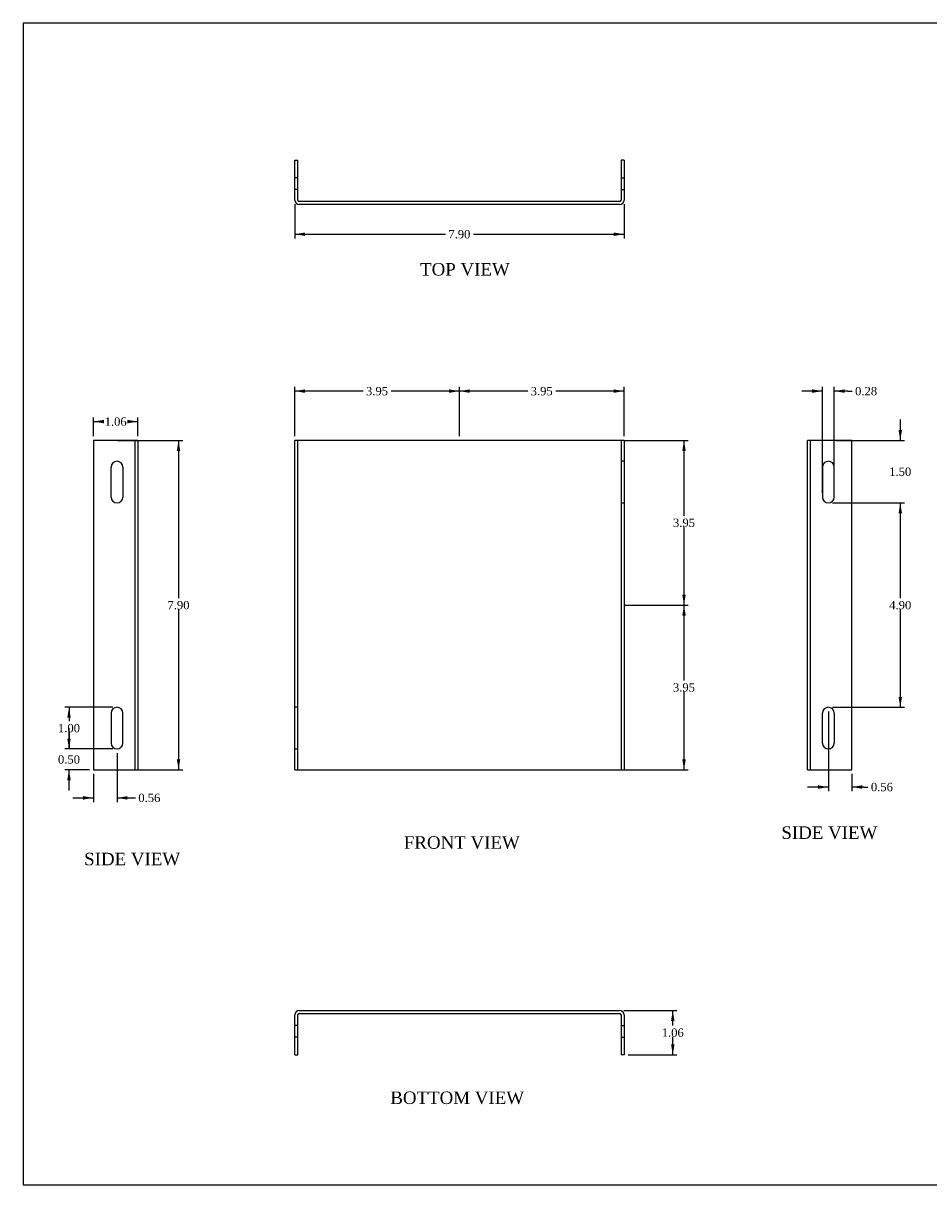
# Model space of a CAD drawing. Header units: inches. Extents: x 0.1 to 41.9, y -0.2 to 27.9.
# Tile 1 of 2: x 0.1 to 21.8, y 0.1 to 27.9. Entities that reach past the tile are written whole.
import ezdxf
from ezdxf.enums import TextEntityAlignment as Align
from ezdxf.lldxf.tags import DXFTag

# ---------------------------------------------------------------- set-up
doc = ezdxf.new("R2010")
doc.units = ezdxf.units.IN
doc.header["$MEASUREMENT"] = 0
doc.layers.add('COM70771-4', color=7, linetype='Continuous')
doc.layers.add('Default', color=7, linetype='Continuous')
doc.styles.add('SEACAD_Times_New_Roman', font='times.ttf')
tags = doc.linetypes.add('HIDDEN2', pattern=[0.1875, 0.125, -0.0625]).pattern_tags.tags
tags[6:7] = [DXFTag(74, 4), DXFTag(75, 0), DXFTag(340, '0'), DXFTag(46, 0.0), DXFTag(50, 0.0), DXFTag(44, 0.0), DXFTag(45, 0.0)]
tags[4:5] = [DXFTag(74, 4), DXFTag(75, 0), DXFTag(340, '0'), DXFTag(46, 0.0), DXFTag(50, 0.0), DXFTag(44, 0.0), DXFTag(45, 0.0)]
doc.dimstyles.new('HAMMOND_(STH_-_42x28)', dxfattribs={"dimtxt": 0.2, "dimasz": 0.25, "dimexe": 0.1, "dimexo": 0.1, "dimgap": 0.05, "dimtad": 0, "dimtih": 1, "dimtoh": 1, "dimzin": 0, "dimdsep": 46, "dimtxsty": 'SEACAD_Times_New_Roman', "dimblk1": '_SE_FILLED', "dimblk2": '_SE_FILLED', "dimsah": 1, "dimcen": 0.1, "dimadec": 0, "dimazin": 0, "dimtfac": 0.8, "dimtofl": 0, "dimtmove": 0, "dimatfit": 3, "dimfxl": 1, "dimtolj": 1, "dimtzin": 0, "dimarcsym": 0})

# ---------------------------------------------------------------- blocks, each defined once
blk = doc.blocks.new('SE')
at = {"layer": 'COM70771-4', "color": 7, "linetype": 'Continuous'}
for p, q in [((6.582, 10.023), (6.582, 17.923)), ((6.69, 17.923), (6.582, 17.923)), ((14.374, 17.923), (6.69, 17.923)), ((14.482, 17.923), (14.374, 17.923)), ((14.482, 17.923), (14.482, 10.023)), ((6.582, 10.023), (6.69, 10.023)), ((6.69, 10.023), (14.374, 10.023)), ((14.374, 10.023), (14.482, 10.023))]:
    blk.add_line(p, q, dxfattribs=at)
at = {"layer": 'COM70771-4', "color": 7, "linetype": 'HIDDEN2'}
for p, q in [((6.654, 10.023), (6.654, 17.923)), ((14.41, 17.923), (14.41, 10.023)), ((14.482, 17.423), (14.41, 17.423)), ((14.41, 16.423), (14.482, 16.423)), ((6.654, 11.523), (6.582, 11.523)), ((6.582, 10.523), (6.654, 10.523))]:
    blk.add_line(p, q, dxfattribs=at)
blk = doc.blocks.new('SE1')
at = {"layer": 'COM70771-4', "color": 7, "linetype": 'Continuous'}
for p, q in [((6.582, 23.689), (6.582, 24.644)), ((6.582, 24.644), (6.654, 24.644)), ((6.654, 23.689), (6.654, 24.644)), ((14.41, 24.644), (14.41, 23.689)), ((14.482, 24.644), (14.41, 24.644)), ((14.482, 24.644), (14.482, 23.689)), ((14.374, 23.653), (6.69, 23.653)), ((14.374, 23.581), (6.69, 23.581))]:
    blk.add_line(p, q, dxfattribs=at)
at = {"layer": 'COM70771-4', "color": 7, "linetype": 'HIDDEN2'}
for p, q in [((6.654, 24.222), (6.582, 24.222)), ((14.41, 24.222), (14.482, 24.222)), ((6.654, 23.941), (6.582, 23.941)), ((14.41, 23.941), (14.482, 23.941))]:
    blk.add_line(p, q, dxfattribs=at)
at = {"layer": 'COM70771-4', "color": 7, "linetype": 'Continuous'}
for centre, radius, start, end in [((6.69, 23.689), 0.108, 180, 270), ((6.69, 23.689), 0.036, 180, 270), ((14.374, 23.689), 0.036, 270, 0), ((14.374, 23.689), 0.108, 270, 0)]:
    blk.add_arc(centre, radius, start, end, dxfattribs=at)
blk = doc.blocks.new('SE2')
at = {"layer": 'COM70771-4', "color": 7, "linetype": 'Continuous'}
for p, q in [((6.69, 4.25), (14.374, 4.25)), ((6.582, 3.188), (6.582, 4.142)), ((6.654, 3.188), (6.654, 4.142)), ((6.69, 4.178), (14.374, 4.178)), ((14.41, 4.142), (14.41, 3.188)), ((14.482, 4.142), (14.482, 3.188)), ((6.582, 3.188), (6.654, 3.188)), ((14.482, 3.188), (14.41, 3.188))]:
    blk.add_line(p, q, dxfattribs=at)
at = {"layer": 'COM70771-4', "color": 7, "linetype": 'HIDDEN2'}
for p, q in [((6.654, 3.891), (6.582, 3.891)), ((14.41, 3.891), (14.482, 3.891)), ((6.654, 3.61), (6.582, 3.61)), ((14.41, 3.61), (14.482, 3.61))]:
    blk.add_line(p, q, dxfattribs=at)
at = {"layer": 'COM70771-4', "color": 7, "linetype": 'Continuous'}
for centre, radius, start, end in [((6.69, 4.142), 0.108, 90, 180), ((14.374, 4.142), 0.108, 0, 90), ((6.69, 4.142), 0.036, 90, 180), ((14.374, 4.142), 0.036, 0, 90)]:
    blk.add_arc(centre, radius, start, end, dxfattribs=at)
blk = doc.blocks.new('SE3')
at = {"layer": 'COM70771-4', "color": 7, "linetype": 'Continuous'}
for p, q in [((2.712, 17.923), (1.757, 17.923)), ((1.757, 17.923), (1.757, 10.023)), ((2.82, 17.923), (2.712, 17.923)), ((2.82, 17.923), (2.82, 10.023)), ((2.179, 11.383), (2.179, 10.664)), ((2.46, 10.664), (2.46, 11.383)), ((1.757, 10.023), (2.712, 10.023)), ((2.712, 10.023), (2.82, 10.023))]:
    blk.add_line(p, q, dxfattribs=at)
at = {"layer": 'COM70771-4', "color": 7, "linetype": 'HIDDEN2'}
for p, q in [((2.748, 17.923), (2.748, 10.023)), ((2.179, 16.564), (2.179, 17.283)), ((2.46, 17.283), (2.46, 16.564))]:
    blk.add_line(p, q, dxfattribs=at)
for centre, start, end in [((2.32, 17.283), 0, 180), ((2.32, 16.564), 180, 0)]:
    blk.add_arc(centre, 0.141, start, end, dxfattribs=at)
at = {"layer": 'COM70771-4', "color": 7, "linetype": 'Continuous'}
for centre, start, end in [((2.32, 11.383), 0, 180), ((2.32, 10.664), 180, 0)]:
    blk.add_arc(centre, 0.141, start, end, dxfattribs=at)
blk = doc.blocks.new('SE4')
at = {"layer": 'COM70771-4', "color": 7, "linetype": 'Continuous'}
for p, q in [((18.883, 10.023), (18.883, 17.923)), ((18.991, 17.923), (18.883, 17.923)), ((19.946, 17.923), (18.991, 17.923)), ((19.946, 10.023), (19.946, 17.923)), ((19.243, 17.283), (19.243, 16.564)), ((19.524, 16.564), (19.524, 17.283)), ((18.883, 10.023), (18.991, 10.023)), ((18.991, 10.023), (19.946, 10.023))]:
    blk.add_line(p, q, dxfattribs=at)
at = {"layer": 'COM70771-4', "color": 7, "linetype": 'HIDDEN2'}
for p, q in [((18.955, 10.023), (18.955, 17.923)), ((19.243, 10.664), (19.243, 11.383)), ((19.524, 11.383), (19.524, 10.664))]:
    blk.add_line(p, q, dxfattribs=at)
at = {"layer": 'COM70771-4', "color": 7, "linetype": 'Continuous'}
for centre, start, end in [((19.383, 17.283), 0, 180), ((19.383, 16.564), 180, 0)]:
    blk.add_arc(centre, 0.141, start, end, dxfattribs=at)
at = {"layer": 'COM70771-4', "color": 7, "linetype": 'HIDDEN2'}
for centre, start, end in [((19.383, 11.383), 0, 180), ((19.383, 10.664), 180, 0)]:
    blk.add_arc(centre, 0.141, start, end, dxfattribs=at)
blk = doc.blocks.new('DMBLK7770')
at = {"layer": 'Default', "linetype": 'Continuous', "transparency": 16777216}
for points in [[(15.962, 13.723), (15.921, 13.973), (15.879, 13.723)], [(15.962, 10.273), (15.879, 10.273), (15.921, 10.023)]]:
    blk.add_hatch(color=7, dxfattribs=at).paths.add_polyline_path(points)
at = {"layer": 'Default', "color": 7, "linetype": 'Continuous', "transparency": 16777216}
for p, q in [((14.51, 13.973), (16.021, 13.973)), ((15.921, 12.168), (15.921, 13.973)), ((15.921, 10.023), (15.921, 11.898)), ((14.474, 10.023), (16.021, 10.023))]:
    blk.add_line(p, q, dxfattribs=at)
at = {"layer": 'Default', "color": 7, "linetype": 'Continuous', "transparency": 16777216, "style": 'SEACAD_Times_New_Roman'}
blk.add_text('3.95', height=0.2, dxfattribs=at).set_placement((15.655, 12.098), align=Align.TOP_LEFT)
blk = doc.blocks.new('_SE_FILLED')
at = {"color": 0}
blk.add_line((0, 0), (-1, 0), dxfattribs=at)
blk.add_solid([(0, 0), (-1, -0.1665), (-1, 0.1665), (0, 0)], dxfattribs=at)
blk = doc.blocks.new('DMBLK7771')
at = {"layer": 'Default', "linetype": 'Continuous', "transparency": 16777216}
for points in [[(15.962, 17.673), (15.921, 17.923), (15.879, 17.673)], [(15.962, 14.223), (15.879, 14.223), (15.921, 13.973)]]:
    blk.add_hatch(color=7, dxfattribs=at).paths.add_polyline_path(points)
at = {"layer": 'Default', "color": 7, "linetype": 'Continuous', "transparency": 16777216}
for p, q in [((14.474, 17.923), (16.021, 17.923)), ((15.921, 16.118), (15.921, 17.923)), ((15.921, 13.973), (15.921, 15.848)), ((14.51, 13.973), (16.021, 13.973))]:
    blk.add_line(p, q, dxfattribs=at)
at = {"layer": 'Default', "color": 7, "linetype": 'Continuous', "transparency": 16777216, "style": 'SEACAD_Times_New_Roman'}
blk.add_text('3.95', height=0.2, dxfattribs=at).set_placement((15.655, 16.048), align=Align.TOP_LEFT)
blk = doc.blocks.new('DMBLK7772')
at = {"layer": 'Default', "linetype": 'Continuous', "transparency": 16777216}
for points in [[(10.782, 19.148), (10.532, 19.106), (10.782, 19.065)], [(14.232, 19.148), (14.232, 19.065), (14.482, 19.106)]]:
    blk.add_hatch(color=7, dxfattribs=at).paths.add_polyline_path(points)
at = {"layer": 'Default', "color": 7, "linetype": 'Continuous', "transparency": 16777216}
for p, q in [((10.532, 18.023), (10.532, 19.206)), ((12.172, 19.106), (10.532, 19.106)), ((14.482, 19.106), (12.843, 19.106)), ((14.482, 18.023), (14.482, 19.206))]:
    blk.add_line(p, q, dxfattribs=at)
at = {"layer": 'Default', "color": 7, "linetype": 'Continuous', "transparency": 16777216, "style": 'SEACAD_Times_New_Roman'}
blk.add_text('3.95', height=0.2, dxfattribs=at).set_placement((12.242, 19.206), align=Align.TOP_LEFT)
blk = doc.blocks.new('DMBLK7773')
at = {"layer": 'Default', "linetype": 'Continuous', "transparency": 16777216}
for points in [[(6.832, 19.148), (6.582, 19.106), (6.832, 19.065)], [(10.282, 19.148), (10.282, 19.065), (10.532, 19.106)]]:
    blk.add_hatch(color=7, dxfattribs=at).paths.add_polyline_path(points)
at = {"layer": 'Default', "color": 7, "linetype": 'Continuous', "transparency": 16777216}
for p, q in [((6.582, 18.023), (6.582, 19.206)), ((8.222, 19.106), (6.582, 19.106)), ((10.532, 19.106), (8.893, 19.106)), ((10.532, 18.023), (10.532, 19.206))]:
    blk.add_line(p, q, dxfattribs=at)
at = {"layer": 'Default', "color": 7, "linetype": 'Continuous', "transparency": 16777216, "style": 'SEACAD_Times_New_Roman'}
blk.add_text('3.95', height=0.2, dxfattribs=at).set_placement((8.292, 19.206), align=Align.TOP_LEFT)
blk = doc.blocks.new('DMBLK7774')
at = {"layer": 'Default', "linetype": 'Continuous', "transparency": 16777216}
for points in [[(3.837, 17.673), (3.796, 17.923), (3.754, 17.673)], [(3.837, 10.273), (3.754, 10.273), (3.796, 10.023)]]:
    blk.add_hatch(color=7, dxfattribs=at).paths.add_polyline_path(points)
at = {"layer": 'Default', "color": 7, "linetype": 'Continuous', "transparency": 16777216}
for p, q in [((2.334, 17.923), (3.896, 17.923)), ((3.796, 17.923), (3.796, 14.143)), ((3.796, 13.873), (3.796, 10.023)), ((2.334, 10.023), (3.896, 10.023))]:
    blk.add_line(p, q, dxfattribs=at)
at = {"layer": 'Default', "color": 7, "linetype": 'Continuous', "transparency": 16777216, "style": 'SEACAD_Times_New_Roman'}
blk.add_text('7.90', height=0.2, dxfattribs=at).set_placement((3.53, 14.073), align=Align.TOP_LEFT)
blk = doc.blocks.new('DMBLK7775')
at = {"layer": 'Default', "linetype": 'Continuous', "transparency": 16777216}
for points in [[(6.832, 22.827), (6.832, 22.911), (6.582, 22.869)], [(14.232, 22.827), (14.482, 22.869), (14.232, 22.911)]]:
    blk.add_hatch(color=7, dxfattribs=at).paths.add_polyline_path(points)
at = {"layer": 'Default', "color": 7, "linetype": 'Continuous', "transparency": 16777216}
for p, q in [((6.582, 23.589), (6.582, 22.769)), ((14.482, 23.589), (14.482, 22.769)), ((6.582, 22.869), (10.197, 22.869)), ((10.868, 22.869), (14.482, 22.869))]:
    blk.add_line(p, q, dxfattribs=at)
at = {"layer": 'Default', "color": 7, "linetype": 'Continuous', "transparency": 16777216, "style": 'SEACAD_Times_New_Roman'}
blk.add_text('7.90', height=0.2, dxfattribs=at).set_placement((10.267, 22.969), align=Align.TOP_LEFT)
blk = doc.blocks.new('DMBLK7776')
at = {"layer": 'Default', "linetype": 'Continuous', "transparency": 16777216}
for points in [[(15.693, 4), (15.651, 4.25), (15.609, 4)], [(15.693, 3.438), (15.609, 3.438), (15.651, 3.188)]]:
    blk.add_hatch(color=7, dxfattribs=at).paths.add_polyline_path(points)
at = {"layer": 'Default', "color": 7, "linetype": 'Continuous', "transparency": 16777216}
for p, q in [((14.474, 4.25), (15.751, 4.25)), ((15.651, 3.889), (15.651, 4.25)), ((15.651, 3.188), (15.651, 3.619)), ((14.582, 3.188), (15.751, 3.188))]:
    blk.add_line(p, q, dxfattribs=at)
at = {"layer": 'Default', "color": 7, "linetype": 'Continuous', "transparency": 16777216, "style": 'SEACAD_Times_New_Roman'}
blk.add_text('1.06', height=0.2, dxfattribs=at).set_placement((15.386, 3.819), align=Align.TOP_LEFT)
blk = doc.blocks.new('DMBLK7777')
at = {"layer": 'Default', "linetype": 'Continuous', "transparency": 16777216}
for points in [[(2.007, 18.417), (1.757, 18.375), (2.007, 18.334)], [(2.57, 18.417), (2.57, 18.334), (2.82, 18.375)]]:
    blk.add_hatch(color=7, dxfattribs=at).paths.add_polyline_path(points)
at = {"layer": 'Default', "color": 7, "linetype": 'Continuous', "transparency": 16777216}
for p, q in [((1.757, 18.023), (1.757, 18.475)), ((2.82, 18.023), (2.82, 18.475)), ((1.757, 18.375), (1.953, 18.375)), ((2.624, 18.375), (2.82, 18.375))]:
    blk.add_line(p, q, dxfattribs=at)
at = {"layer": 'Default', "color": 7, "linetype": 'Continuous', "transparency": 16777216, "style": 'SEACAD_Times_New_Roman'}
blk.add_text('1.06', height=0.2, dxfattribs=at).set_placement((2.023, 18.475), align=Align.TOP_LEFT)
blk = doc.blocks.new('DMBLK7778')
at = {"layer": 'Default', "linetype": 'Continuous', "transparency": 16777216}
for points in [[(18.993, 19.148), (18.993, 19.065), (19.243, 19.106)], [(19.774, 19.148), (19.524, 19.106), (19.774, 19.065)]]:
    blk.add_hatch(color=7, dxfattribs=at).paths.add_polyline_path(points)
at = {"layer": 'Default', "color": 7, "linetype": 'Continuous', "transparency": 16777216}
for p, q in [((19.243, 19.106), (18.743, 19.106)), ((19.243, 16.664), (19.243, 19.206)), ((19.524, 16.664), (19.524, 19.206)), ((19.854, 19.106), (19.524, 19.106)), ((19.854, 19.106), (19.954, 19.106))]:
    blk.add_line(p, q, dxfattribs=at)
at = {"layer": 'Default', "color": 7, "linetype": 'Continuous', "transparency": 16777216, "style": 'SEACAD_Times_New_Roman'}
blk.add_text('0.28', height=0.2, dxfattribs=at).set_placement((20.024, 19.206), align=Align.TOP_LEFT)
blk = doc.blocks.new('DMBLK7779')
at = {"layer": 'Default', "linetype": 'Continuous', "transparency": 16777216}
for points in [[(19.133, 9.568), (19.383, 9.61), (19.133, 9.651)], [(20.196, 9.568), (20.196, 9.651), (19.946, 9.61)]]:
    blk.add_hatch(color=7, dxfattribs=at).paths.add_polyline_path(points)
at = {"layer": 'Default', "color": 7, "linetype": 'Continuous', "transparency": 16777216}
for p, q in [((19.383, 11.423), (19.383, 9.51)), ((19.946, 9.923), (19.946, 9.51)), ((19.383, 9.61), (18.883, 9.61)), ((20.233, 9.61), (19.946, 9.61)), ((20.233, 9.61), (20.333, 9.61))]:
    blk.add_line(p, q, dxfattribs=at)
at = {"layer": 'Default', "color": 7, "linetype": 'Continuous', "transparency": 16777216, "style": 'SEACAD_Times_New_Roman'}
blk.add_text('0.56', height=0.2, dxfattribs=at).set_placement((20.403, 9.71), align=Align.TOP_LEFT)
blk = doc.blocks.new('DMBLK7782')
at = {"layer": 'Default', "linetype": 'Continuous', "transparency": 16777216}
for points in [[(1.126, 10.773), (1.168, 10.523), (1.21, 10.773)], [(1.126, 9.773), (1.21, 9.773), (1.168, 10.023)]]:
    blk.add_hatch(color=7, dxfattribs=at).paths.add_polyline_path(points)
at = {"layer": 'Default', "color": 7, "linetype": 'Continuous', "transparency": 16777216}
for p, q in [((1.168, 10.523), (1.168, 11.023)), ((2.22, 10.523), (1.068, 10.523)), ((1.657, 10.023), (1.068, 10.023)), ((1.168, 9.523), (1.168, 10.023))]:
    blk.add_line(p, q, dxfattribs=at)
at = {"layer": 'Default', "color": 7, "linetype": 'Continuous', "transparency": 16777216, "style": 'SEACAD_Times_New_Roman'}
blk.add_text('0.50', height=0.2, dxfattribs=at).set_placement((0.903, 10.373), align=Align.TOP_LEFT)
blk = doc.blocks.new('DMBLK7783')
at = {"layer": 'Default', "linetype": 'Continuous', "transparency": 16777216}
for points in [[(1.507, 9.308), (1.757, 9.35), (1.507, 9.392)], [(2.57, 9.308), (2.57, 9.392), (2.32, 9.35)]]:
    blk.add_hatch(color=7, dxfattribs=at).paths.add_polyline_path(points)
at = {"layer": 'Default', "color": 7, "linetype": 'Continuous', "transparency": 16777216}
for p, q in [((2.32, 10.423), (2.32, 9.25)), ((1.757, 9.923), (1.757, 9.25)), ((1.257, 9.35), (1.757, 9.35)), ((2.32, 9.35), (2.661, 9.35)), ((2.661, 9.35), (2.761, 9.35))]:
    blk.add_line(p, q, dxfattribs=at)
at = {"layer": 'Default', "color": 7, "linetype": 'Continuous', "transparency": 16777216, "style": 'SEACAD_Times_New_Roman'}
blk.add_text('0.56', height=0.2, dxfattribs=at).set_placement((2.831, 9.45), align=Align.TOP_LEFT)
blk = doc.blocks.new('DMBLK7784')
at = {"layer": 'Default', "linetype": 'Continuous', "transparency": 16777216}
for points in [[(21.15, 18.173), (21.066, 18.173), (21.108, 17.923)], [(21.15, 16.173), (21.108, 16.423), (21.066, 16.173)]]:
    blk.add_hatch(color=7, dxfattribs=at).paths.add_polyline_path(points)
at = {"layer": 'Default', "color": 7, "linetype": 'Continuous', "transparency": 16777216}
for p, q in [((21.108, 18.423), (21.108, 17.923)), ((19.568, 17.923), (21.208, 17.923)), ((19.483, 16.423), (21.208, 16.423)), ((21.108, 16.423), (21.108, 15.923))]:
    blk.add_line(p, q, dxfattribs=at)
at = {"layer": 'Default', "color": 7, "linetype": 'Continuous', "transparency": 16777216, "style": 'SEACAD_Times_New_Roman'}
blk.add_text('1.50', height=0.2, dxfattribs=at).set_placement((20.843, 17.273), align=Align.TOP_LEFT)
blk = doc.blocks.new('DMBLK7785')
at = {"layer": 'Default', "linetype": 'Continuous', "transparency": 16777216}
for points in [[(1.126, 11.273), (1.21, 11.273), (1.168, 11.523)], [(1.126, 10.773), (1.168, 10.523), (1.21, 10.773)]]:
    blk.add_hatch(color=7, dxfattribs=at).paths.add_polyline_path(points)
at = {"layer": 'Default', "color": 7, "linetype": 'Continuous', "transparency": 16777216}
for p, q in [((2.22, 11.523), (1.068, 11.523)), ((1.168, 11.523), (1.168, 11.193)), ((1.168, 10.923), (1.168, 10.523)), ((2.22, 10.523), (1.068, 10.523))]:
    blk.add_line(p, q, dxfattribs=at)
at = {"layer": 'Default', "color": 7, "linetype": 'Continuous', "transparency": 16777216, "style": 'SEACAD_Times_New_Roman'}
blk.add_text('1.00', height=0.2, dxfattribs=at).set_placement((0.903, 11.123), align=Align.TOP_LEFT)
blk = doc.blocks.new('DMBLK7786')
at = {"layer": 'Default', "linetype": 'Continuous', "transparency": 16777216}
for points in [[(21.15, 16.173), (21.108, 16.423), (21.066, 16.173)], [(21.15, 11.773), (21.066, 11.773), (21.108, 11.523)]]:
    blk.add_hatch(color=7, dxfattribs=at).paths.add_polyline_path(points)
at = {"layer": 'Default', "color": 7, "linetype": 'Continuous', "transparency": 16777216}
for p, q in [((19.483, 16.423), (21.208, 16.423)), ((21.108, 16.423), (21.108, 14.143)), ((21.108, 13.873), (21.108, 11.523)), ((19.483, 11.523), (21.208, 11.523))]:
    blk.add_line(p, q, dxfattribs=at)
at = {"layer": 'Default', "color": 7, "linetype": 'Continuous', "transparency": 16777216, "style": 'SEACAD_Times_New_Roman'}
blk.add_text('4.90', height=0.2, dxfattribs=at).set_placement((20.843, 14.073), align=Align.TOP_LEFT)
blk = doc.blocks.new('BORDER')
at = {"layer": 'Default', "color": 7, "linetype": 'Continuous'}
for p, q in [((0, 27.86), (-41.86, 27.86)), ((-41.86, 27.86), (-41.86, 0)), ((-41.86, 0), (0, 0))]:
    blk.add_line(p, q, dxfattribs=at)

msp = doc.modelspace()

# ---------------------------------------------------------------- block references
at = {"layer": 'Default', "color": 7}
msp.add_blockref('BORDER', (41.93, 0.07), dxfattribs=at)
at = {"layer": 'Default'}
for name in ['SE1', 'SE3', 'SE', 'SE4', 'SE2']:
    msp.add_blockref(name, (0, 0), dxfattribs=at)

# ---------------------------------------------------------------- texts
at = {"layer": 'Default', "color": 7, "linetype": 'Continuous', "style": 'SEACAD_Times_New_Roman'}
for s, p in [('TOP VIEW', (9.59, 22.178)), ('SIDE VIEW', (18.256, 8.666)), ('FRONT VIEW', (9.2, 8.43)), ('SIDE VIEW', (1.532, 8.033)), ('BOTTOM VIEW', (8.875, 2.307))]:
    msp.add_text(s, height=0.3, dxfattribs=at).set_placement(p, align=Align.TOP_LEFT)

# ---------------------------------------------------------------- dimensions: what is measured, and where the dimension line sits
at = {"layer": 'Default', "color": 7, "linetype": 'Continuous'}
for base, p1, p2, angle, picture, middle, dimtype in [((6.582, 22.869), (6.582, 23.689), (14.482, 23.689), 0, 'DMBLK7775', (10.532, 22.869), 161), ((1.757, 18.375), (1.757, 17.923), (2.82, 17.923), 0, 'DMBLK7777', (2.288, 18.375), 161), ((21.108, 16.423), (19.468, 17.923), (19.383, 16.423), 90, 'DMBLK7784', (21.108, 17.173), 160), ((3.796, 17.923), (2.234, 17.923), (2.234, 10.023), 270, 'DMBLK7774', (3.796, 13.973), 161), ((15.921, 17.923), (14.41, 13.973), (14.374, 17.923), 90, 'DMBLK7771', (15.921, 15.948), 160), ((21.108, 16.423), (19.383, 16.423), (19.383, 11.523), 270, 'DMBLK7786', (21.108, 13.973), 161), ((15.921, 13.973), (6.69, 10.023), (14.41, 13.973), 90, 'DMBLK7770', (15.921, 11.998), 160), ((1.168, 11.523), (2.32, 11.523), (2.32, 10.523), 270, 'DMBLK7785', (1.168, 11.023), 161), ((1.168, 10.523), (1.757, 10.023), (2.32, 10.523), 90, 'DMBLK7782', (1.168, 10.273), 160), ((15.651, 4.25), (14.482, 3.188), (14.374, 4.25), 90, 'DMBLK7776', (15.651, 3.719), 160)]:
    dim = msp.add_linear_dim(base=base, p1=p1, p2=p2, angle=angle, text='\\A1;<>', dimstyle='HAMMOND_(STH_-_42x28)', dxfattribs=at)
    dim.commit()
    dim.dimension.update_dxf_attribs({"geometry": picture, "text_midpoint": middle, "dimtype": dimtype})
for base, p1, p2, picture, middle in [((6.582, 19.106), (10.532, 17.923), (6.582, 17.923), 'DMBLK7773', (8.557, 19.106)), ((10.532, 19.106), (14.482, 17.923), (10.532, 17.923), 'DMBLK7772', (12.507, 19.106))]:
    dim = msp.add_linear_dim(base=base, p1=p1, p2=p2, text='\\A1;<>', dimstyle='HAMMOND_(STH_-_42x28)', dxfattribs=at)
    dim.commit()
    dim.dimension.update_dxf_attribs({"geometry": picture, "text_midpoint": middle, "dimtype": 160})
for base, p1, p2, picture, middle in [((19.243, 19.106), (19.524, 16.564), (19.243, 16.564), 'DMBLK7778', (19.954, 19.106)), ((19.383, 9.61), (19.946, 10.023), (19.383, 11.523), 'DMBLK7779', (20.333, 9.61)), ((2.32, 9.35), (1.757, 10.023), (2.32, 10.523), 'DMBLK7783', (2.761, 9.35))]:
    dim = msp.add_linear_dim(base=base, p1=p1, p2=p2, text='\\A1;<>', dimstyle='HAMMOND_(STH_-_42x28)', override={"dimtmove": 1}, dxfattribs=at)
    dim.commit()
    dim.dimension.update_dxf_attribs({"geometry": picture, "text_midpoint": middle, "dimtype": 160})

doc.saveas('drawing.dxf')
